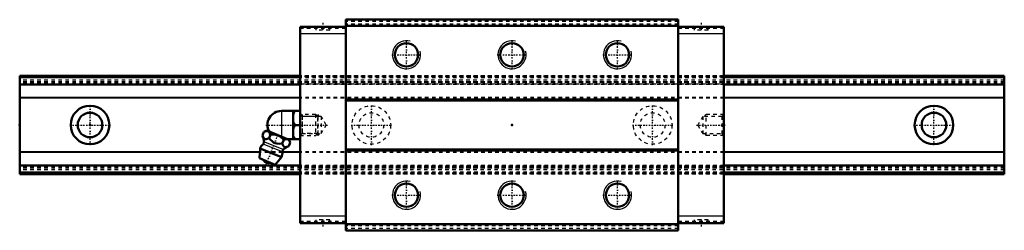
# Model space of a CAD drawing. Header units: millimetres. Extents: x -20 to 260, y -30 to 30.
import ezdxf

# ---------------------------------------------------------------- set-up
doc = ezdxf.new("R2010")
doc.units = ezdxf.units.MM
doc.linetypes.add('Center', pattern=[1.5, 0.45, -0.5, 0.05, -0.5])
doc.linetypes.add('Dashed', pattern=[2, 1, -1])
for name, color, linetype, lineweight in [('2d ConnectionPoints', 7, 'Continuous', 50), ('AM_0', 7, 'Continuous', 50), ('AM_4', 3, 'Continuous', 25), ('AM_5', 3, 'Continuous', 25), ('AM_7', 7, 'Center', 25), ('AM_9', 6, 'Dashed', 25)]:
    doc.layers.add(name, color=color, linetype=linetype, lineweight=lineweight)

# ---------------------------------------------------------------- blocks, each defined once
blk = doc.blocks.new('1_B_M6F_grease_nipple_joint1_SVR_0_in_SVS30LR1SS280LG200BM6F79750001_4')
at = {"layer": 'AM_0'}
for p, q in [((54.45, 4), (59.75, 4)), ((57.75, 4), (57.75, -4)), ((58.25, 0), (59.75, 0)), ((49.03, -3), (49.46, -1.93)), ((50.24, -1.6), (49.46, -1.93)), ((56.63, -4.18), (50.24, -1.6)), ((50.9, -3.76), (51.33, -2.69)), ((54.65, -5.27), (55.08, -4.2)), ((56.17, -4), (59.75, -4)), ((56.52, -6.03), (56.96, -4.96)), ((56.96, -4.96), (56.63, -4.18)), ((48.35, -6.67), (48.15, -9.49)), ((54.47, -9.14), (48.35, -6.67)), ((52.64, -11.31), (48.15, -9.49)), ((52.64, -11.31), (54.47, -9.14))]:
    blk.add_line(p, q, dxfattribs=at)
for points in [[(58.25, 4), (57.96, 3.44), (57.75, 2.85)], [(57.75, 1.15), (57.81, 0.96), (58, 0.47), (58.25, 0)], [(58.25, 0), (57.96, -0.56), (57.75, -1.15)], [(51.33, -2.69), (51.07, -2.21), (50.91, -2.01), (50.71, -1.86), (50.41, -1.76), (50.06, -1.75), (49.76, -1.82), (49.46, -1.93)], [(55.08, -4.2), (54.68, -3.79), (54.24, -3.42), (53.72, -3.09), (53.14, -2.85), (52.54, -2.71), (51.92, -2.67), (51.33, -2.69)], [(49.03, -3), (49.21, -3.4), (49.43, -3.74), (49.61, -3.91), (49.84, -4), (50.08, -4.02), (50.35, -3.96), (50.9, -3.76)], [(50.9, -3.76), (51.33, -4.23), (51.75, -4.62), (52.22, -4.95), (52.64, -5.14), (53.11, -5.26), (53.87, -5.32), (54.65, -5.27)], [(54.65, -5.27), (54.83, -5.67), (55.05, -6.01), (55.23, -6.18), (55.46, -6.27), (55.7, -6.29), (55.97, -6.24), (56.52, -6.03)], [(56.96, -4.96), (56.7, -4.48), (56.53, -4.28), (56.34, -4.14), (56.03, -4.03), (55.68, -4.03), (55.38, -4.09), (55.08, -4.2)], [(57.75, -2.85), (57.81, -3.04), (58, -3.53), (58.25, -4)]]:
    blk.add_lwpolyline(points, dxfattribs=at)
for centre, radius, start, end in [((54.45, 0), 4, 90, 207.9876), ((51.41, -7.9), 3.3, 131.9787, 158), ((43.48, -5.29), 6, 4.8448, 22.4656), ((48.67, -4.86), 0.8, 311.9787, 4.8448), ((51.41, -7.9), 3.3, 338, 4.0213), ((55.5, -7.62), 0.8, 131.1552, 184.0213), ((58.92, -11.53), 6, 113.5445, 131.1552), ((50.94, -9.07), 1.82, 210.1342, 285.8658)]:
    blk.add_arc(centre, radius, start, end, dxfattribs=at)
at = {"layer": 'AM_4'}
for p, q in [((54.45, 4), (54.45, -3.3)), ((54.7, -7.67), (49.2, -5.45)), ((54.97, -7.01), (49.46, -4.79))]:
    blk.add_line(p, q, dxfattribs=at)
at = {"layer": 'AM_5', "linetype": 'Dashed'}
for p, q in [((60.29, 3), (60.29, -3)), ((64.75, 2.39), (60.29, 2.39)), ((64.75, -2.39), (60.29, -2.39))]:
    blk.add_line(p, q, dxfattribs=at)
at = {"layer": 'AM_7'}
blk.add_line((50.09, -11.15), (53.59, -2.5), dxfattribs=at)
at = {"layer": 'AM_9'}
for p, q in [((64.14, 3), (59.75, 3)), ((64.14, 3), (64.14, -3)), ((64.75, 2.39), (64.14, 3)), ((64.75, 2.39), (64.75, -2.39)), ((64.14, -3), (64.75, -2.39)), ((59.75, -3), (64.14, -3))]:
    blk.add_line(p, q, dxfattribs=at)
blk = doc.blocks.new('2_SVR_30LR1SSB_M6F1_Slide_0_in_SVS30LR1SS280LG200BM6F79750001_4')
at = {"layer": 'AM_0'}
for p, q in [((72.7, 28), (59.75, 28)), ((59.75, 28), (59.75, -28)), ((167.3, 30), (72.7, 30)), ((72.7, 30), (72.7, -30)), ((167.3, 28.2), (72.7, 28.2)), ((167.3, 30), (167.3, -30)), ((180.25, 28), (167.3, 28)), ((180.25, 28), (180.25, -28)), ((167.3, 7.3), (72.7, 7.3)), ((167.3, 7), (72.7, 7)), ((167.3, -7), (72.7, -7)), ((167.3, -7.3), (72.7, -7.3)), ((72.7, -28), (59.75, -28)), ((180.25, -28), (167.3, -28)), ((167.3, -28.2), (72.7, -28.2)), ((167.3, -30), (72.7, -30))]:
    blk.add_line(p, q, dxfattribs=at)
for centre in [(90, 20), (120, 20), (150, 20), (90, -20), (120, -20), (150, -20)]:
    blk.add_circle(centre, 3.32, dxfattribs=at)
at = {"layer": 'AM_4'}
for p, q in [((72.7, 26), (59.75, 26)), ((180.25, 26), (167.3, 26)), ((72.7, -26), (59.75, -26)), ((180.25, -26), (167.3, -26))]:
    blk.add_line(p, q, dxfattribs=at)
at = {"layer": 'AM_5', "linetype": 'Dashed'}
for p, q in [((64.75, -3), (64.75, 3)), ((65.25, 2.46), (64.75, 3)), ((174.75, 2.46), (175.25, 3)), ((175.25, -3), (175.25, 3)), ((180.25, 3), (175.25, 3)), ((65.25, -2.46), (64.75, -3)), ((174.75, -2.46), (175.25, -3)), ((180.25, -3), (175.25, -3))]:
    blk.add_line(p, q, dxfattribs=at)
at = {"layer": 'AM_5'}
for centre in [(90, 20), (120, 20), (150, 20), (90, -20), (120, -20), (150, -20)]:
    blk.add_arc(centre, 4, 75, 15, dxfattribs=at)
at = {"layer": 'AM_7'}
for p, q in [((66.2, 29.1), (66.2, 26.9)), ((173.8, 29.1), (173.8, 26.9)), ((90, 15.8), (90, 24.2)), ((120, 15.8), (120, 24.2)), ((150, 15.8), (150, 24.2)), ((85.8, 20), (94.2, 20)), ((115.8, 20), (124.2, 20)), ((145.8, 20), (154.2, 20)), ((49.99, 0), (67.54, 0)), ((172.46, 0), (180.62, 0)), ((90, -24.2), (90, -15.8)), ((120, -24.2), (120, -15.8)), ((150, -24.2), (150, -15.8)), ((85.8, -20), (94.2, -20)), ((115.8, -20), (124.2, -20)), ((145.8, -20), (154.2, -20)), ((66.2, -26.9), (66.2, -29.1)), ((173.8, -26.9), (173.8, -29.1))]:
    blk.add_line(p, q, dxfattribs=at)
at = {"layer": 'AM_9'}
for p, q in [((64.25, 28), (64.25, 27)), ((68.15, 27), (68.15, 28)), ((167.3, 29.5), (72.7, 29.5)), ((167.3, 28.7), (72.7, 28.7)), ((171.85, 28), (171.85, 27)), ((175.75, 27), (175.75, 28)), ((72.7, 27.5), (59.75, 27.5)), ((68.15, 27), (64.25, 27)), ((180.25, 27.5), (167.3, 27.5)), ((175.75, 27), (171.85, 27)), ((180.25, 14), (59.75, 14)), ((180.25, 13.94), (59.75, 13.94)), ((180.25, 13.91), (59.75, 13.91)), ((180.25, 13.74), (59.75, 13.74)), ((180.25, 13.54), (59.75, 13.54)), ((180.25, 13.4), (59.75, 13.4)), ((180.25, 12.26), (59.75, 12.26)), ((180.25, 12), (59.75, 12)), ((59.75, 11.7), (180.25, 11.7)), ((180.25, 11.53), (59.75, 11.53)), ((180.25, 7.86), (59.75, 7.86)), ((180.25, 7.67), (59.75, 7.67)), ((60.29, 2.46), (59.75, 3)), ((180.25, 3), (179.71, 2.46)), ((65.75, 2.46), (60.29, 2.46)), ((60.29, 2.46), (60.29, -2.46)), ((67.17, 0), (65.75, 2.46)), ((65.75, 2.46), (65.75, -2.46)), ((65.75, -2.46), (67.17, 0)), ((174.25, 2.46), (172.83, 0)), ((172.83, 0), (174.25, -2.46)), ((174.25, 2.46), (174.25, -2.46)), ((179.71, 2.46), (174.25, 2.46)), ((179.71, 2.46), (179.71, -2.46)), ((59.75, -3), (60.29, -2.46)), ((60.29, -2.46), (65.75, -2.46)), ((174.25, -2.46), (179.71, -2.46)), ((179.71, -2.46), (180.25, -3)), ((180.25, -7.67), (59.75, -7.67)), ((180.25, -7.86), (59.75, -7.86)), ((180.25, -11.53), (59.75, -11.53)), ((180.25, -11.7), (59.75, -11.7)), ((180.25, -12), (59.75, -12)), ((180.25, -12.26), (59.75, -12.26)), ((180.25, -13.4), (59.75, -13.4)), ((180.25, -13.54), (59.75, -13.54)), ((180.25, -13.74), (59.75, -13.74)), ((180.25, -13.91), (59.75, -13.91)), ((180.25, -13.94), (59.75, -13.94)), ((180.25, -14), (59.75, -14)), ((72.7, -27.5), (59.75, -27.5)), ((68.15, -27), (64.25, -27)), ((64.25, -27), (64.25, -28)), ((68.15, -28), (68.15, -27)), ((180.25, -27.5), (167.3, -27.5)), ((175.75, -27), (171.85, -27)), ((171.85, -27), (171.85, -28)), ((175.75, -28), (175.75, -27)), ((167.3, -28.7), (72.7, -28.7)), ((167.3, -29.5), (72.7, -29.5))]:
    blk.add_line(p, q, dxfattribs=at)
blk = doc.blocks.new('3_SVR_30LR28020_R_Track_0_in_SVS30LR1SS280LG200BM6F79750001_4')
at = {"layer": 'AM_0'}
for p, q in [((59.75, 14), (-20, 14)), ((-20, 14), (-20, -14)), ((260, 14), (180.25, 14)), ((260, 14), (260, -14)), ((59.75, 11.53), (-20, 11.53)), ((260, 11.53), (180.25, 11.53)), ((59.75, -11.53), (-20, -11.53)), ((59.75, -14), (-20, -14)), ((260, -11.53), (180.25, -11.53)), ((260, -14), (180.25, -14))]:
    blk.add_line(p, q, dxfattribs=at)
for centre, radius in [((0, 0), 5.5), ((0, 0), 3.5), ((240, 0), 5.5), ((240, 0), 3.5)]:
    blk.add_circle(centre, radius, dxfattribs=at)
at = {"layer": 'AM_4'}
for p, q in [((59.75, 13.94), (-20, 13.94)), ((59.75, 13.54), (-20, 13.54)), ((59.75, 13.4), (-20, 13.4)), ((260, 13.94), (180.25, 13.94)), ((260, 13.54), (180.25, 13.54)), ((260, 13.4), (180.25, 13.4)), ((59.75, 7.86), (-20, 7.86)), ((59.75, 7.67), (-20, 7.67)), ((260, 7.86), (180.25, 7.86)), ((260, 7.67), (180.25, 7.67)), ((48.28, -7.67), (-20, -7.67)), ((48.26, -7.86), (-20, -7.86)), ((59.75, -7.67), (54.7, -7.67)), ((59.75, -7.86), (54.71, -7.86)), ((260, -7.67), (180.25, -7.67)), ((260, -7.86), (180.25, -7.86)), ((59.75, -13.4), (-20, -13.4)), ((59.75, -13.54), (-20, -13.54)), ((59.75, -13.94), (-20, -13.94)), ((260, -13.4), (180.25, -13.4)), ((260, -13.54), (180.25, -13.54)), ((260, -13.94), (180.25, -13.94))]:
    blk.add_line(p, q, dxfattribs=at)
at = {"layer": 'AM_7'}
for p, q in [((0, -5.78), (0, 5.78)), ((80, -5.78), (80, 5.78)), ((160, -5.78), (160, 5.78)), ((240, -5.78), (240, 5.78)), ((-5.78, 0), (5.78, 0)), ((74.22, 0), (85.78, 0)), ((154.22, 0), (165.78, 0)), ((234.22, 0), (245.78, 0))]:
    blk.add_line(p, q, dxfattribs=at)
at = {"layer": 'AM_9'}
for p, q in [((180.25, 14), (59.75, 14)), ((260, 13.91), (-20, 13.91)), ((260, 13.74), (-20, 13.74)), ((260, 12.8), (-20, 12.8)), ((260, 12.26), (-20, 12.26)), ((260, 12), (-20, 12)), ((-20, 11.7), (260, 11.7)), ((180.25, 13.94), (59.75, 13.94)), ((180.25, 13.54), (59.75, 13.54)), ((180.25, 13.4), (59.75, 13.4)), ((180.25, 11.53), (59.75, 11.53)), ((180.25, 7.86), (59.75, 7.86)), ((180.25, 7.67), (59.75, 7.67)), ((54.71, -7.86), (48.26, -7.86)), ((54.7, -7.67), (48.28, -7.67)), ((180.25, -7.67), (59.75, -7.67)), ((180.25, -7.86), (59.75, -7.86)), ((260, -11.7), (-20, -11.7)), ((260, -12), (-20, -12)), ((260, -12.26), (-20, -12.26)), ((260, -12.8), (-20, -12.8)), ((260, -13.74), (-20, -13.74)), ((260, -13.91), (-20, -13.91)), ((180.25, -11.53), (59.75, -11.53)), ((180.25, -13.4), (59.75, -13.4)), ((180.25, -13.54), (59.75, -13.54)), ((180.25, -13.94), (59.75, -13.94)), ((180.25, -14), (59.75, -14))]:
    blk.add_line(p, q, dxfattribs=at)
for centre, radius in [((80, 0), 5.5), ((80, 0), 3.5), ((160, 0), 5.5), ((160, 0), 3.5)]:
    blk.add_circle(centre, radius, dxfattribs=at)

msp = doc.modelspace()

# ---------------------------------------------------------------- linework, layer by layer
at = {"layer": '2d ConnectionPoints'}
for p in [(-20, 0), (0, 0), (0, 0), (59.75, 0), (120, 0), (180.25, 0)]:
    msp.add_point(p, dxfattribs=at)

# ---------------------------------------------------------------- block references
for name in ['2_SVR_30LR1SSB_M6F1_Slide_0_in_SVS30LR1SS280LG200BM6F79750001_4', '3_SVR_30LR28020_R_Track_0_in_SVS30LR1SS280LG200BM6F79750001_4', '1_B_M6F_grease_nipple_joint1_SVR_0_in_SVS30LR1SS280LG200BM6F79750001_4']:
    msp.add_blockref(name, (0, 0))

doc.saveas('drawing.dxf')
